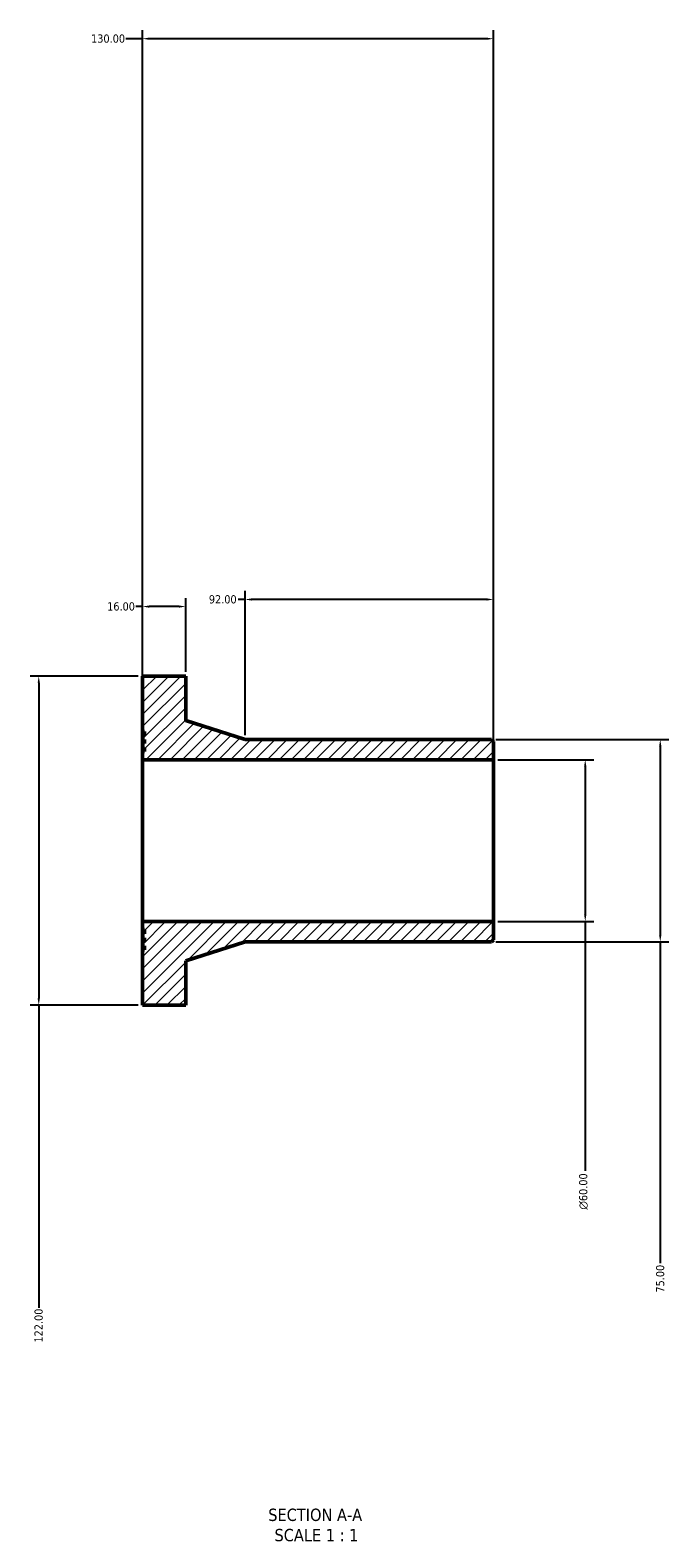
# Model space of a CAD drawing. Header units: millimetres. Extents: x -302 to 1020, y -1011 to 1188.
# Tile 1 of 3: x 339 to 575, y -1011 to -453. Entities that reach past the tile are written whole.
import ezdxf

# ---------------------------------------------------------------- set-up
doc = ezdxf.new("R2010")
doc.units = ezdxf.units.MM
for name, color, linetype, lineweight in [('Dimension (ANSI)', 7, 'Continuous', 25), ('Hatch (ANSI)', 7, 'Continuous', 18), ('Symbol (ANSI)', 7, 'Continuous', 25), ('Visible (ANSI)', 7, 'Continuous', 50)]:
    doc.layers.add(name, color=color, linetype=linetype, lineweight=lineweight)
doc.styles.add('Label Text (ANSI)', font='tahoma.ttf')
doc.styles.add('Note Text (ANSI)', font='tahoma.ttf')
doc.dimstyles.new('Default - mm (ANSI)', dxfattribs={"dimtxt": 3.048, "dimasz": 2.5, "dimexe": 3.175, "dimexo": 1.6002, "dimgap": 0.8, "dimtad": 0, "dimtoh": 1, "dimrnd": 1e-08, "dimzin": 4, "dimdsep": 46, "dimtxsty": 'Note Text (ANSI)', "dimcen": 0.09, "dimdle": 10, "dimclrd": 256, "dimclre": 256, "dimclrt": 256, "dimadec": 1, "dimazin": 1, "dimtfac": 1, "dimtofl": 0, "dimtmove": 0, "dimatfit": 3, "dimfxl": 1, "dimtolj": 1, "dimtzin": 4, "dimlwd": -1, "dimlwe": -1, "dimarcsym": 0})

# ---------------------------------------------------------------- blocks, each defined once
blk = doc.blocks.new('*D7')
at = {"layer": 'Defpoints', "color": 0, "transparency": 16777216}
for p in [(510.35, -723), (510.35, -783), (544.35, -783)]:
    blk.add_point(p, dxfattribs=at)
at = {"layer": 'Dimension (ANSI)', "transparency": 16777216}
for p, q in [((511.95, -723), (547.52, -723)), ((544.35, -725.5), (544.35, -780.5)), ((511.95, -783), (547.52, -783)), ((544.35, -783), (544.35, -875.42))]:
    blk.add_line(p, q, dxfattribs=at)
for points in [[(543.93, -725.5), (544.76, -725.5), (544.35, -723)], [(543.93, -780.5), (544.76, -780.5), (544.35, -783)]]:
    blk.add_solid(points, dxfattribs=at)
at = {"layer": 'Dimension (ANSI)', "color": 230, "true_color": 0xff0080, "transparency": 16777216, "insert": (542.06, -889.77), "char_height": 3.048, "attachment_point": 1, "rotation": 90, "style": 'Note Text (ANSI)'}
blk.add_mtext('\\A1;\\fAIGDT|b0|i0;\\H3.0480;\\ln\\fTahoma|b0|i0;\\H3.0480;60.00', dxfattribs=at)
blk = doc.blocks.new('*D8')
at = {"layer": 'Defpoints', "color": 0, "transparency": 16777216}
for p in [(380.35, -692), (341.93, -814), (380.35, -814)]:
    blk.add_point(p, dxfattribs=at)
at = {"layer": 'Dimension (ANSI)', "transparency": 16777216}
for p, q in [((378.75, -692), (338.75, -692)), ((341.93, -694.5), (341.93, -811.5)), ((378.75, -814), (338.75, -814)), ((341.93, -814), (341.93, -926.16))]:
    blk.add_line(p, q, dxfattribs=at)
for points in [[(341.51, -694.5), (342.34, -694.5), (341.93, -692)], [(341.51, -811.5), (342.34, -811.5), (341.93, -814)]]:
    blk.add_solid(points, dxfattribs=at)
at = {"layer": 'Dimension (ANSI)', "color": 230, "true_color": 0xff0080, "transparency": 16777216, "insert": (340.34, -939.04), "char_height": 3.048, "attachment_point": 1, "rotation": 90, "style": 'Note Text (ANSI)'}
blk.add_mtext('\\A1;122.00', dxfattribs=at)
blk = doc.blocks.new('*D9')
at = {"layer": 'Defpoints', "color": 0, "transparency": 16777216}
for p in [(418.35, -663.62), (418.35, -715.5), (510.35, -716.25)]:
    blk.add_point(p, dxfattribs=at)
at = {"layer": 'Dimension (ANSI)', "transparency": 16777216}
for p, q in [((418.35, -663.62), (415.85, -663.62)), ((418.35, -713.9), (418.35, -660.45)), ((507.85, -663.62), (420.85, -663.62)), ((510.35, -714.65), (510.35, -660.45))]:
    blk.add_line(p, q, dxfattribs=at)
for points in [[(420.85, -663.2), (420.85, -664.04), (418.35, -663.62)], [(507.85, -663.2), (507.85, -664.04), (510.35, -663.62)]]:
    blk.add_solid(points, dxfattribs=at)
at = {"layer": 'Dimension (ANSI)', "color": 230, "true_color": 0xff0080, "transparency": 16777216, "insert": (404.93, -662.03), "char_height": 3.048, "attachment_point": 1, "style": 'Note Text (ANSI)'}
blk.add_mtext('\\A1;92.00', dxfattribs=at)
blk = doc.blocks.new('*D10')
at = {"layer": 'Defpoints', "color": 0, "transparency": 16777216}
for p in [(380.35, -666.25), (380.35, -692), (396.35, -692)]:
    blk.add_point(p, dxfattribs=at)
at = {"layer": 'Dimension (ANSI)', "transparency": 16777216}
for p, q in [((380.35, -690.4), (380.35, -663.07)), ((396.35, -690.4), (396.35, -663.07)), ((380.35, -666.25), (377.85, -666.25)), ((393.85, -666.25), (382.85, -666.25))]:
    blk.add_line(p, q, dxfattribs=at)
for points in [[(382.85, -665.83), (382.85, -666.66), (380.35, -666.25)], [(393.85, -665.83), (393.85, -666.66), (396.35, -666.25)]]:
    blk.add_solid(points, dxfattribs=at)
at = {"layer": 'Dimension (ANSI)', "color": 230, "true_color": 0xff0080, "transparency": 16777216, "insert": (367.26, -664.66), "char_height": 3.048, "attachment_point": 1, "style": 'Note Text (ANSI)'}
blk.add_mtext('\\A1;16.00', dxfattribs=at)
blk = doc.blocks.new('*D11')
at = {"layer": 'Defpoints', "color": 0, "transparency": 16777216}
for p in [(380.35, -455.77), (380.35, -723), (510.35, -723)]:
    blk.add_point(p, dxfattribs=at)
at = {"layer": 'Dimension (ANSI)', "transparency": 16777216}
for p, q in [((380.35, -721.4), (380.35, -452.59)), ((510.35, -721.4), (510.35, -452.59)), ((380.35, -455.77), (374.19, -455.77)), ((507.85, -455.77), (382.85, -455.77))]:
    blk.add_line(p, q, dxfattribs=at)
for points in [[(382.85, -455.35), (382.85, -456.18), (380.35, -455.77)], [(507.85, -455.35), (507.85, -456.18), (510.35, -455.77)]]:
    blk.add_solid(points, dxfattribs=at)
at = {"layer": 'Dimension (ANSI)', "color": 230, "true_color": 0xff0080, "transparency": 16777216, "insert": (361.31, -454.18), "char_height": 3.048, "attachment_point": 1, "style": 'Note Text (ANSI)'}
blk.add_mtext('\\A1;130.00', dxfattribs=at)
blk = doc.blocks.new('*D12')
at = {"layer": 'Defpoints', "color": 0, "transparency": 16777216}
for p in [(509.6, -715.5), (509.6, -790.5), (572.13, -790.5)]:
    blk.add_point(p, dxfattribs=at)
at = {"layer": 'Dimension (ANSI)', "transparency": 16777216}
for p, q in [((511.2, -715.5), (575.31, -715.5)), ((572.13, -718), (572.13, -788)), ((511.2, -790.5), (575.31, -790.5)), ((572.13, -790.5), (572.13, -909.67))]:
    blk.add_line(p, q, dxfattribs=at)
for points in [[(571.72, -718), (572.55, -718), (572.13, -715.5)], [(571.72, -788), (572.55, -788), (572.13, -790.5)]]:
    blk.add_solid(points, dxfattribs=at)
at = {"layer": 'Dimension (ANSI)', "color": 230, "true_color": 0xff0080, "transparency": 16777216, "insert": (570.55, -920.52), "char_height": 3.048, "attachment_point": 1, "rotation": 90, "style": 'Note Text (ANSI)'}
blk.add_mtext('\\A1;75.00', dxfattribs=at)

msp = doc.modelspace()

# ---------------------------------------------------------------- hatches: boundary and pattern name
at = {"layer": 'Hatch (ANSI)'}
h = msp.add_hatch(dxfattribs=at)
h.set_pattern_fill('ANSI31', color=256, scale=25.4, style=0)
h.set_pattern_definition([(45, (0, 0), (-2.245064, 2.245064), [])])
h.paths.add_polyline_path([(380.348, -712.496), (381.098, -712.496), (381.098, -713.996), (380.348, -713.996), (380.348, -715.496), (381.098, -715.496), (381.098, -716.996), (380.348, -716.996), (380.348, -718.496), (381.098, -718.496), (381.098, -719.996), (380.348, -719.996), (380.348, -722.996), (510.348, -722.996), (510.348, -716.246), (509.598, -715.496), (418.348, -715.496), (396.348, -708.496), (396.348, -691.996), (380.348, -691.996)])
h.paths.add_polyline_path([(381.098, -793.496), (380.348, -793.496), (380.348, -813.996), (396.348, -813.996), (396.348, -797.496), (418.348, -790.496), (509.598, -790.496), (510.348, -789.746), (510.348, -782.996), (380.348, -782.996), (380.348, -785.996), (381.098, -785.996), (381.098, -787.496), (380.348, -787.496), (380.348, -788.996), (381.098, -788.996), (381.098, -790.496), (380.348, -790.496), (380.348, -791.996), (381.098, -791.996)])

# ---------------------------------------------------------------- linework, layer by layer
at = {"layer": 'Visible (ANSI)'}
for p, q in [((396.348, -691.996), (380.348, -691.996)), ((380.348, -691.996), (380.348, -712.496)), ((396.348, -708.496), (396.348, -691.996)), ((418.348, -715.496), (396.348, -708.496)), ((380.348, -712.496), (381.098, -712.496)), ((380.348, -713.996), (380.348, -712.496)), ((381.098, -713.996), (380.348, -713.996)), ((380.348, -713.996), (380.348, -715.496)), ((381.098, -712.496), (381.098, -713.996)), ((380.348, -715.496), (381.098, -715.496)), ((380.348, -716.996), (380.348, -715.496)), ((381.098, -716.996), (380.348, -716.996)), ((380.348, -716.996), (380.348, -718.496)), ((380.348, -718.496), (381.098, -718.496)), ((380.348, -719.996), (380.348, -718.496)), ((381.098, -719.996), (380.348, -719.996)), ((380.348, -719.996), (380.348, -722.996)), ((381.098, -715.496), (381.098, -716.996)), ((381.098, -718.496), (381.098, -719.996)), ((509.598, -715.496), (418.348, -715.496)), ((510.348, -716.246), (509.598, -715.496)), ((510.348, -722.996), (510.348, -716.246)), ((380.348, -722.996), (510.348, -722.996)), ((380.348, -782.996), (380.348, -722.996)), ((510.348, -782.996), (510.348, -722.996)), ((510.348, -782.996), (380.348, -782.996)), ((380.348, -782.996), (380.348, -785.996)), ((380.348, -785.996), (381.098, -785.996)), ((380.348, -787.496), (380.348, -785.996)), ((381.098, -787.496), (380.348, -787.496)), ((380.348, -787.496), (380.348, -788.996)), ((381.098, -785.996), (381.098, -787.496)), ((510.348, -789.746), (510.348, -782.996)), ((380.348, -788.996), (381.098, -788.996)), ((380.348, -790.496), (380.348, -788.996)), ((381.098, -790.496), (380.348, -790.496)), ((380.348, -790.496), (380.348, -791.996)), ((380.348, -791.996), (381.098, -791.996)), ((380.348, -793.496), (380.348, -791.996)), ((381.098, -793.496), (380.348, -793.496)), ((380.348, -793.496), (380.348, -813.996)), ((381.098, -788.996), (381.098, -790.496)), ((381.098, -791.996), (381.098, -793.496)), ((396.348, -797.496), (418.348, -790.496)), ((418.348, -790.496), (509.598, -790.496)), ((509.598, -790.496), (510.348, -789.746)), ((396.348, -813.996), (396.348, -797.496)), ((380.348, -813.996), (396.348, -813.996))]:
    msp.add_line(p, q, dxfattribs=at)

# ---------------------------------------------------------------- texts
at = {"layer": 'Symbol (ANSI)', "char_height": 4.572, "attachment_point": 7, "style": 'Label Text (ANSI)'}
for s, insert in [('SECTION A-A', (426.924, -1005.261)), ('SCALE 1 : 1', (429.243, -1012.774))]:
    msp.add_mtext(s, dxfattribs=dict(at, insert=insert))

# ---------------------------------------------------------------- dimensions: what is measured, and where the dimension line sits
at = {"layer": 'Dimension (ANSI)'}
for base, p1, p2, angle, picture, middle in [((380.348, -455.768), (510.348, -722.996), (380.348, -722.996), 180, '*D11', (367.348, -455.768)), ((380.348, -666.246), (396.348, -691.996), (380.348, -691.996), 180, '*D10', (372.153, -666.246)), ((418.348, -663.621), (510.348, -716.246), (418.348, -715.496), 180, '*D9', (409.99, -663.621)), ((341.926, -813.996), (380.348, -691.996), (380.348, -813.996), 90, '*D8', (341.926, -932.996)), ((572.133, -790.496), (509.598, -715.496), (509.598, -790.496), 90, '*D12', (572.133, -915.496))]:
    dim = msp.add_linear_dim(base=base, p1=p1, p2=p2, angle=angle, dimstyle='Default - mm (ANSI)', override={"dimtoh": 0, "dimdec": 2, "dimtp": 0, "dimtm": 0, "dimtdec": 2, "dimatfit": 2}, dxfattribs=at)
    dim.commit()
    dim.dimension.update_dxf_attribs({"geometry": picture, "text_midpoint": middle, "dimtype": 160})
dim = msp.add_linear_dim(base=(544.348, -782.996), p1=(510.348, -722.996), p2=(510.348, -782.996), angle=90, text='\\fAIGDT|b0|i0;\\H3.0480;\\ln\\fTahoma|b0|i0;\\H3.0480;<>', dimstyle='Default - mm (ANSI)', override={"dimtoh": 0, "dimdec": 2, "dimtp": 0, "dimtm": 0, "dimtdec": 2, "dimatfit": 2}, dxfattribs=at)
dim.commit()
dim.dimension.update_dxf_attribs({"geometry": '*D7', "text_midpoint": (544.348, -882.996), "dimtype": 160})

doc.saveas('drawing.dxf')
